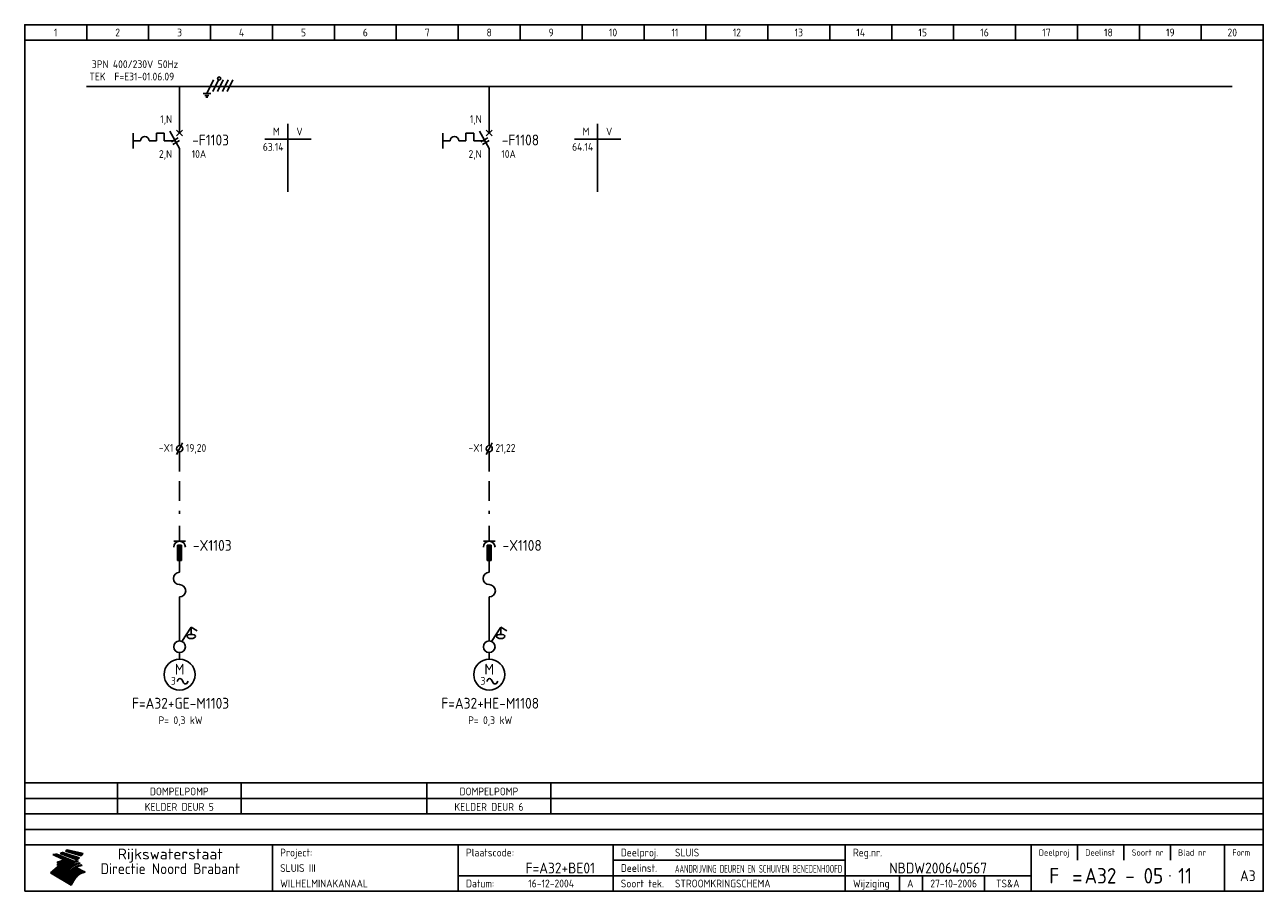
# Model space of a CAD drawing. Extents: x 10 to 410, y 10 to 290.
import ezdxf
from ezdxf.enums import TextEntityAlignment as Align

# ---------------------------------------------------------------- set-up
doc = ezdxf.new("R2010")
doc.units = 0
doc.header["$MEASUREMENT"] = 0
doc.header["$PDMODE"] = 1
doc.linetypes.add('DASHDOT', pattern=[1, 0.5, -0.25, 0, -0.25])
doc.linetypes.add('HIDDEN', pattern=[9.525, 6.35, -3.175])
for name, color, linetype in [('0-25', 7, 'CONTINUOUS'), ('0-35', 2, 'CONTINUOUS'), ('0-50', 3, 'CONTINUOUS'), ('B-25', 7, 'CONTINUOUS'), ('B-35', 2, 'CONTINUOUS'), ('S-25', 7, 'CONTINUOUS'), ('S-70', 5, 'CONTINUOUS')]:
    doc.layers.add(name, color=color, linetype=linetype)
doc.styles.add('ISO', font='iso.shx')
doc.styles.get("Standard").update_dxf_attribs({"font": 'iso.shx'})

# ---------------------------------------------------------------- blocks, each defined once
blk = doc.blocks.new('KADERA3')
at = {"layer": '0-25'}
for p, q in [((30, 285), (30, 290)), ((50, 285), (50, 290)), ((70, 285), (70, 290)), ((90, 285), (90, 290)), ((110, 285), (110, 290)), ((130, 285), (130, 290)), ((150, 285), (150, 290)), ((170, 285), (170, 290)), ((190, 285), (190, 290)), ((210, 285), (210, 290)), ((230, 285), (230, 290)), ((250, 285), (250, 290)), ((270, 285), (270, 290)), ((290, 285), (290, 290)), ((310, 285), (310, 290)), ((330, 285), (330, 290)), ((350, 285), (350, 290)), ((370, 285), (370, 290)), ((390, 285), (390, 290)), ((10, 285), (410, 285)), ((410, 45), (10, 45)), ((410, 40), (10, 40)), ((410, 35), (10, 35)), ((410, 30), (10, 30)), ((350, 25), (350, 20)), ((365, 25), (365, 20)), ((380, 25), (380, 20)), ((200, 20), (275, 20)), ((150, 15), (335, 15)), ((292.5, 15), (292.5, 10)), ((300, 15), (300, 10)), ((320, 15), (320, 10))]:
    blk.add_line(p, q, dxfattribs=at)
at = {"layer": '0-25', "color": 7}
for p, q in [((19.1, 21.89), (25.12, 19)), ((19.1, 21.89), (25.12, 19)), ((19.17, 21.86), (20.7, 21.86)), ((19.29, 21.8), (20.83, 21.8)), ((19.4, 21.75), (20.96, 21.75)), ((19.52, 21.69), (21.09, 21.69)), ((19.64, 21.63), (21.22, 21.63)), ((19.74, 21.92), (20.56, 21.92)), ((19.75, 21.58), (21.36, 21.58)), ((19.87, 21.52), (21.49, 21.52)), ((19.99, 21.47), (21.62, 21.47)), ((20.11, 21.41), (21.75, 21.41)), ((20.22, 21.35), (21.88, 21.35)), ((20.25, 21.97), (20.43, 21.97)), ((20.34, 21.3), (22.02, 21.3)), ((20.38, 21.99), (26.02, 19.59)), ((20.38, 21.99), (26.02, 19.59)), ((20.46, 21.24), (22.15, 21.24)), ((20.57, 21.18), (22.28, 21.18)), ((20.69, 21.13), (22.41, 21.13)), ((20.81, 21.07), (22.55, 21.07)), ((20.92, 21.02), (22.68, 21.02)), ((21.04, 20.96), (22.81, 20.96)), ((21.16, 20.9), (22.94, 20.9)), ((21.27, 20.85), (23.07, 20.85)), ((21.39, 20.79), (23.21, 20.79)), ((21.47, 22.25), (26.83, 20.19)), ((21.47, 22.25), (26.83, 20.19)), ((21.49, 22.25), (23.07, 22.25)), ((21.51, 20.73), (23.34, 20.73)), ((21.6, 22.2), (23.25, 22.2)), ((21.63, 20.68), (23.47, 20.68)), ((21.65, 22.31), (22.89, 22.31)), ((21.74, 20.62), (23.6, 20.62)), ((21.75, 22.14), (23.42, 22.14)), ((21.8, 22.37), (22.71, 22.37)), ((21.86, 20.57), (23.73, 20.57)), ((21.9, 22.08), (23.6, 22.08)), ((21.94, 22.42), (22.53, 22.42)), ((21.98, 20.51), (23.87, 20.51)), ((22.04, 22.03), (23.78, 22.03)), ((22.06, 22.48), (22.36, 22.48)), ((22.09, 20.45), (24, 20.45)), ((22.18, 22.53), (27.65, 20.8)), ((22.18, 22.53), (27.65, 20.8)), ((22.19, 21.97), (23.96, 21.97)), ((22.21, 20.4), (24.13, 20.4)), ((22.33, 20.34), (24.26, 20.34)), ((22.34, 21.92), (24.13, 21.92)), ((22.37, 20), (23.08, 20)), ((22.44, 20.28), (24.4, 20.28)), ((22.48, 21.86), (24.31, 21.86)), ((22.49, 20.06), (23.04, 20.06)), ((22.56, 20.23), (24.53, 20.23)), ((22.61, 20.12), (22.93, 20.12)), ((22.63, 21.8), (24.49, 21.8)), ((22.68, 20.17), (24.66, 20.17)), ((22.71, 20.17), (22.82, 20.17)), ((23.11, 20.02), (22.77, 20.2)), ((23.11, 20.02), (22.77, 20.2)), ((22.78, 21.75), (24.67, 21.75)), ((22.79, 20.12), (24.79, 20.12)), ((22.91, 20.06), (24.92, 20.06)), ((22.92, 21.69), (24.85, 21.69)), ((23.03, 20), (25.06, 20)), ((23.07, 21.63), (25.02, 21.63)), ((23.14, 22.99), (28.22, 21.46)), ((23.14, 22.99), (28.22, 21.46)), ((23.15, 22.98), (25.33, 22.98)), ((23.22, 21.58), (25.2, 21.58)), ((23.23, 23.04), (25.09, 23.04)), ((23.32, 23.1), (24.84, 23.1)), ((23.34, 22.93), (25.57, 22.93)), ((23.36, 21.52), (25.38, 21.52)), ((23.4, 23.15), (24.6, 23.15)), ((23.49, 23.21), (24.36, 23.21)), ((23.51, 21.47), (25.56, 21.47)), ((23.52, 22.87), (25.81, 22.87)), ((23.57, 23.27), (24.12, 23.27)), ((23.64, 23.32), (23.87, 23.32)), ((23.66, 21.41), (25.74, 21.41)), ((23.7, 23.36), (28.82, 22.17)), ((23.7, 23.36), (28.82, 22.17)), ((23.71, 22.82), (26.06, 22.82)), ((23.8, 21.35), (25.91, 21.35)), ((23.9, 22.76), (26.3, 22.76)), ((23.95, 21.3), (26.09, 21.3)), ((24.09, 22.7), (26.54, 22.7)), ((24.09, 21.24), (26.27, 21.24)), ((24.24, 21.18), (26.45, 21.18)), ((24.27, 22.65), (26.78, 22.65)), ((24.39, 21.13), (26.62, 21.13)), ((24.46, 22.59), (27.03, 22.59)), ((24.53, 21.07), (26.8, 21.07)), ((24.65, 22.53), (27.27, 22.53)), ((24.68, 21.02), (26.98, 21.02)), ((24.83, 20.96), (27.16, 20.96)), ((24.84, 22.48), (27.51, 22.48)), ((24.97, 20.9), (27.34, 20.9)), ((25.02, 22.42), (27.75, 22.42)), ((25.12, 20.85), (27.51, 20.85)), ((25.21, 22.37), (28, 22.37)), ((25.27, 20.79), (27.63, 20.79)), ((25.4, 22.31), (28.24, 22.31)), ((25.41, 20.73), (27.57, 20.73)), ((25.56, 20.68), (27.51, 20.68)), ((25.58, 22.25), (28.48, 22.25)), ((25.71, 20.62), (27.44, 20.62)), ((25.77, 22.2), (28.72, 22.2)), ((25.85, 20.57), (27.37, 20.57)), ((25.96, 22.14), (28.79, 22.14)), ((26, 20.51), (27.29, 20.51)), ((26.15, 22.08), (28.75, 22.08)), ((26.15, 20.45), (27.22, 20.45)), ((26.29, 20.4), (27.14, 20.4)), ((26.33, 22.03), (28.71, 22.03)), ((26.44, 20.34), (27.06, 20.34)), ((26.52, 21.97), (28.66, 21.97)), ((26.59, 20.28), (26.97, 20.28)), ((26.71, 21.92), (28.62, 21.92)), ((26.73, 20.23), (26.89, 20.23)), ((26.9, 21.86), (28.57, 21.86)), ((27.08, 21.8), (28.52, 21.8)), ((27.27, 21.75), (28.48, 21.75)), ((27.46, 21.69), (28.43, 21.69)), ((27.65, 21.63), (28.38, 21.63)), ((27.83, 21.58), (28.33, 21.58)), ((28.02, 21.52), (28.28, 21.52)), ((28.21, 21.47), (28.22, 21.47)), ((20.58, 17.88), (18.3, 16)), ((20.58, 17.88), (18.3, 16)), ((24.94, 11.97), (18.3, 16)), ((24.94, 11.97), (18.3, 16)), ((18.31, 16.01), (20.96, 16.01)), ((18.38, 16.07), (21.46, 16.07)), ((18.45, 16.12), (21.88, 16.12)), ((18.52, 16.18), (22.15, 16.18)), ((18.59, 16.23), (22.38, 16.23)), ((18.65, 16.29), (22.58, 16.29)), ((18.72, 16.35), (22.75, 16.35)), ((18.79, 16.4), (22.91, 16.4)), ((18.86, 16.46), (20.6, 16.46)), ((18.93, 16.52), (20.6, 16.52)), ((18.99, 16.57), (20.6, 16.57)), ((19.06, 16.63), (20.6, 16.63)), ((19.13, 16.68), (20.6, 16.68)), ((19.2, 16.74), (20.6, 16.74)), ((19.27, 16.8), (20.6, 16.8)), ((19.33, 16.85), (21.07, 16.85)), ((19.4, 16.91), (21.55, 16.91)), ((19.47, 16.97), (21.88, 16.97)), ((19.54, 17.02), (22.13, 17.02)), ((19.61, 17.08), (22.34, 17.08)), ((19.67, 17.13), (20.6, 17.13)), ((19.74, 17.19), (20.6, 17.19)), ((19.81, 17.25), (20.6, 17.25)), ((19.88, 17.3), (20.6, 17.3)), ((19.95, 17.36), (20.6, 17.36)), ((20.01, 17.42), (20.6, 17.42)), ((20.08, 17.47), (20.93, 17.47)), ((20.15, 17.53), (21.26, 17.53)), ((20.22, 17.58), (21.51, 17.58)), ((20.29, 17.64), (21.72, 17.64)), ((20.35, 17.7), (21.9, 17.7)), ((20.42, 17.75), (22.07, 17.75)), ((20.49, 17.81), (22.22, 17.81)), ((20.56, 17.87), (22.36, 17.87)), ((20.6, 19.11), (20.58, 19.51)), ((20.6, 19.11), (20.58, 19.51)), ((20.58, 19.5), (22.09, 19.5)), ((20.58, 19.44), (21.95, 19.44)), ((20.59, 19.38), (21.79, 19.38)), ((20.59, 19.33), (21.62, 19.33)), ((20.59, 19.27), (21.42, 19.27)), ((20.6, 19.22), (21.2, 19.22)), ((20.6, 19.16), (20.93, 19.16)), ((20.6, 19.11), (20.69, 19.12)), ((20.6, 19.11), (20.69, 19.12)), ((20.6, 18.79), (20.77, 18.81)), ((20.6, 18.79), (20.77, 18.81)), ((20.6, 18.29), (20.6, 18.79)), ((20.6, 18.29), (20.6, 18.79)), ((20.6, 18.77), (22.46, 18.77)), ((20.6, 18.71), (22.33, 18.71)), ((20.6, 18.65), (22.19, 18.65)), ((20.6, 18.6), (22.04, 18.6)), ((20.6, 18.54), (21.87, 18.54)), ((20.6, 18.48), (21.68, 18.48)), ((20.6, 18.43), (21.46, 18.43)), ((20.6, 18.37), (21.21, 18.37)), ((20.6, 18.29), (20.88, 18.32)), ((20.6, 18.29), (20.88, 18.32)), ((20.6, 18.32), (20.87, 18.32)), ((20.6, 17.88), (20.86, 17.91)), ((20.6, 17.88), (20.86, 17.91)), ((20.6, 17.43), (20.97, 17.48)), ((20.6, 17.43), (20.97, 17.48)), ((20.6, 17.43), (20.6, 17.09)), ((20.6, 17.43), (20.6, 17.09)), ((20.6, 17.09), (21.26, 17.16)), ((20.6, 17.09), (21.26, 17.16)), ((20.6, 16.8), (21.37, 16.89)), ((20.6, 16.8), (21.37, 16.89)), ((20.6, 16.8), (20.6, 16.45)), ((20.6, 16.8), (20.6, 16.45)), ((20.6, 16.45), (21.56, 16.56)), ((20.6, 16.45), (21.56, 16.56)), ((20.6, 15.97), (21.67, 16.09)), ((20.6, 15.97), (21.67, 16.09)), ((20.7, 16.46), (23.06, 16.46)), ((20.9, 19.55), (22.23, 19.55)), ((20.9, 18.82), (22.59, 18.82)), ((20.98, 17.92), (22.5, 17.92)), ((21.02, 17.13), (22.53, 17.13)), ((21.19, 19.61), (22.35, 19.61)), ((21.2, 16.52), (23.2, 16.52)), ((21.32, 18.88), (22.71, 18.88)), ((21.32, 17.98), (22.62, 17.98)), ((21.42, 19.67), (22.47, 19.67)), ((21.47, 17.19), (22.7, 17.19)), ((21.59, 18.03), (22.74, 18.03)), ((21.61, 18.93), (22.82, 18.93)), ((21.62, 19.72), (22.59, 19.72)), ((21.72, 16.57), (23.32, 16.57)), ((21.77, 17.25), (22.85, 17.25)), ((21.8, 19.78), (22.69, 19.78)), ((21.8, 18.09), (22.85, 18.09)), ((21.84, 18.99), (22.92, 18.99)), ((21.96, 19.83), (22.79, 19.83)), ((21.99, 18.15), (22.95, 18.15)), ((22.01, 17.3), (22.99, 17.3)), ((22.03, 19.05), (23.03, 19.05)), ((22.1, 16.63), (23.44, 16.63)), ((22.11, 19.89), (22.89, 19.89)), ((22.16, 18.2), (23.05, 18.2)), ((22.21, 19.1), (23.12, 19.1)), ((22.21, 17.36), (23.12, 17.36)), ((22.24, 19.95), (22.99, 19.95)), ((22.31, 18.26), (23.15, 18.26)), ((22.36, 19.16), (23.22, 19.16)), ((22.38, 16.68), (23.56, 16.68)), ((22.39, 17.42), (23.24, 17.42)), ((22.45, 18.32), (23.24, 18.32)), ((22.51, 19.22), (23.3, 19.22)), ((22.56, 17.47), (23.36, 17.47)), ((22.59, 18.37), (23.33, 18.37)), ((22.6, 16.74), (23.66, 16.74)), ((22.64, 19.27), (23.39, 19.27)), ((22.71, 18.43), (23.42, 18.43)), ((22.71, 17.53), (23.47, 17.53)), ((22.77, 19.33), (23.47, 19.33)), ((22.79, 16.8), (23.77, 16.8)), ((22.83, 18.48), (23.5, 18.48)), ((22.84, 17.58), (23.57, 17.58)), ((22.89, 19.38), (23.55, 19.38)), ((22.94, 18.54), (23.58, 18.54)), ((22.96, 16.85), (23.86, 16.85)), ((22.97, 17.64), (23.67, 17.64)), ((23, 19.44), (23.63, 19.44)), ((23.04, 18.6), (23.66, 18.6)), ((23.1, 19.5), (23.72, 19.5)), ((23.1, 17.7), (23.77, 17.7)), ((23.12, 16.91), (23.96, 16.91)), ((23.14, 18.65), (23.74, 18.65)), ((23.15, 19.95), (25.19, 19.95)), ((23.21, 19.55), (23.8, 19.55)), ((23.21, 17.75), (23.86, 17.75)), ((23.21, 16.01), (28.9, 16.01)), ((23.24, 18.71), (23.82, 18.71)), ((23.26, 19.89), (25.32, 19.89)), ((23.26, 16.97), (24.05, 16.97)), ((23.3, 19.61), (23.88, 19.61)), ((23.32, 17.81), (23.95, 17.81)), ((23.33, 18.77), (23.91, 18.77)), ((23.37, 16.07), (29.08, 16.07)), ((23.38, 19.83), (25.45, 19.83)), ((23.39, 19.67), (23.81, 19.67)), ((23.39, 17.02), (24.14, 17.02)), ((23.42, 18.82), (23.99, 18.82)), ((23.42, 17.87), (24.03, 17.87)), ((23.45, 19.7), (23.58, 19.79)), ((23.45, 19.7), (23.58, 19.79)), ((23.48, 19.72), (23.7, 19.72)), ((23.5, 19.78), (25.58, 19.78)), ((23.51, 18.88), (24.07, 18.88)), ((23.51, 16.12), (29.27, 16.12)), ((23.52, 17.92), (24.11, 17.92)), ((23.52, 17.08), (24.22, 17.08)), ((23.54, 18.9), (24.3, 19.42)), ((23.54, 18.9), (24.3, 19.42)), ((23.56, 19.78), (23.59, 19.78)), ((23.56, 19.39), (23.9, 19.62)), ((23.56, 19.39), (23.9, 19.62)), ((23.58, 19.79), (23.9, 19.62)), ((23.58, 19.79), (23.9, 19.62)), ((23.59, 18.93), (24.15, 18.93)), ((23.61, 19.72), (25.72, 19.72)), ((23.62, 17.98), (24.2, 17.98)), ((23.63, 17.13), (24.3, 17.13)), ((23.65, 18.59), (24.62, 19.25)), ((23.65, 18.59), (24.62, 19.25)), ((29.41, 16.17), (23.65, 16.17)), ((23.67, 18.99), (24.23, 18.99)), ((23.71, 18.03), (24.28, 18.03)), ((23.73, 19.67), (25.85, 19.67)), ((23.75, 19.05), (24.32, 19.05)), ((23.75, 17.19), (24.38, 17.19)), ((23.77, 16.23), (29.47, 16.23)), ((23.79, 18.09), (24.36, 18.09)), ((23.83, 19.1), (24.4, 19.1)), ((23.85, 19.61), (25.98, 19.61)), ((23.85, 17.25), (24.46, 17.25)), ((23.88, 18.15), (24.44, 18.15)), ((23.89, 16.29), (29.36, 16.29)), ((23.92, 19.16), (24.48, 19.16)), ((23.94, 18.19), (25.23, 19.07)), ((23.94, 18.19), (25.23, 19.07)), ((23.95, 17.3), (24.55, 17.3)), ((23.96, 19.55), (25.96, 19.55)), ((23.96, 18.2), (24.53, 18.2)), ((24, 19.22), (24.56, 19.22)), ((24, 16.35), (29.24, 16.35)), ((24.04, 18.26), (24.61, 18.26)), ((24.05, 17.36), (24.63, 17.36)), ((24.06, 17.88), (25.34, 18.76)), ((24.06, 17.88), (25.34, 18.76)), ((24.08, 19.5), (25.88, 19.5)), ((24.08, 19.27), (24.58, 19.27)), ((24.11, 16.4), (29.13, 16.4)), ((24.13, 18.32), (24.69, 18.32)), ((24.14, 17.42), (24.71, 17.42)), ((24.16, 19.33), (24.47, 19.33)), ((24.2, 19.44), (25.79, 19.44)), ((24.21, 18.37), (24.77, 18.37)), ((24.21, 16.46), (29.02, 16.46)), ((24.23, 17.47), (24.79, 17.47)), ((24.24, 17.48), (25.52, 18.36)), ((24.24, 17.48), (25.52, 18.36)), ((24.25, 19.38), (24.36, 19.38)), ((24.29, 18.43), (24.85, 18.43)), ((24.3, 19.42), (24.62, 19.25)), ((24.3, 19.42), (24.62, 19.25)), ((24.31, 19.38), (25.71, 19.38)), ((24.31, 17.53), (24.87, 17.53)), ((24.31, 16.52), (28.91, 16.52)), ((24.35, 17.17), (25.64, 18.05)), ((24.35, 17.17), (25.64, 18.05)), ((24.37, 18.48), (24.94, 18.48)), ((24.39, 17.58), (24.96, 17.58)), ((24.4, 16.57), (28.79, 16.57)), ((24.43, 19.33), (25.62, 19.33)), ((24.45, 18.54), (25.02, 18.54)), ((24.47, 17.64), (25.04, 17.64)), ((24.49, 16.63), (28.68, 16.63)), ((24.54, 18.6), (25.1, 18.6)), ((24.55, 19.27), (25.54, 19.27)), ((24.56, 17.7), (25.12, 17.7)), ((24.57, 16.68), (28.57, 16.68)), ((24.62, 18.65), (25.18, 18.65)), ((24.63, 16.72), (25.91, 17.6)), ((24.63, 16.72), (25.91, 17.6)), ((24.64, 17.75), (25.2, 17.75)), ((24.66, 16.74), (28.45, 16.74)), ((24.67, 19.22), (25.45, 19.22)), ((24.7, 18.71), (25.27, 18.71)), ((24.72, 17.81), (25.29, 17.81)), ((24.74, 16.8), (28.34, 16.8)), ((24.78, 19.16), (25.37, 19.16)), ((24.78, 18.77), (25.34, 18.77)), ((24.8, 17.87), (25.37, 17.87)), ((24.82, 16.85), (28.23, 16.85)), ((24.87, 18.82), (25.4, 18.82)), ((24.89, 17.92), (25.45, 17.92)), ((24.9, 19.1), (25.28, 19.1)), ((24.9, 16.91), (28.11, 16.91)), ((24.95, 18.88), (25.45, 18.88)), ((24.97, 17.98), (25.53, 17.98)), ((24.99, 16.97), (28, 16.97)), ((25.02, 19.05), (25.2, 19.05)), ((25.03, 18.93), (25.51, 18.93)), ((25.05, 18.03), (25.61, 18.03)), ((25.07, 17.02), (27.89, 17.02)), ((25.11, 18.99), (25.57, 18.99)), ((26.02, 19.59), (25.12, 19)), ((26.02, 19.59), (25.12, 19)), ((25.13, 18.09), (25.68, 18.09)), ((25.15, 17.08), (27.77, 17.08)), ((25.19, 19.05), (25.63, 19.05)), ((25.21, 18.15), (25.75, 18.15)), ((25.23, 17.13), (27.66, 17.13)), ((25.26, 19.1), (25.7, 19.1)), ((25.3, 18.2), (25.82, 18.2)), ((25.31, 17.19), (27.55, 17.19)), ((25.33, 19.16), (25.77, 19.16)), ((25.38, 18.26), (25.89, 18.26)), ((25.39, 19.22), (25.85, 19.22)), ((25.4, 17.25), (27.43, 17.25)), ((25.46, 18.32), (25.97, 18.32)), ((25.47, 19.27), (25.93, 19.27)), ((25.48, 17.3), (27.32, 17.3)), ((25.54, 19.33), (26.03, 19.33)), ((25.54, 18.37), (26.06, 18.37)), ((25.56, 17.36), (27.21, 17.36)), ((25.62, 18.43), (26.14, 18.43)), ((25.63, 19.38), (26.13, 19.38)), ((25.64, 17.42), (27.1, 17.42)), ((25.7, 18.48), (26.24, 18.48)), ((25.72, 19.44), (26.24, 19.44)), ((25.73, 17.47), (26.98, 17.47)), ((25.79, 18.54), (26.34, 18.54)), ((25.81, 17.53), (26.87, 17.53)), ((25.82, 19.5), (26.36, 19.5)), ((25.89, 18.6), (26.46, 18.6)), ((25.89, 17.58), (26.76, 17.58)), ((25.93, 19.55), (26.53, 19.55)), ((25.96, 17.64), (26.64, 17.64)), ((25.99, 18.65), (26.58, 18.65)), ((26.04, 17.7), (26.59, 17.7)), ((26.06, 19.61), (26.85, 19.61)), ((26.1, 18.71), (26.72, 18.71)), ((26.12, 17.75), (26.67, 17.75)), ((26.2, 17.81), (26.76, 17.81)), ((26.21, 19.67), (27.23, 19.67)), ((26.23, 18.77), (26.89, 18.77)), ((26.29, 17.87), (26.86, 17.87)), ((26.37, 18.82), (27.09, 18.82)), ((26.39, 17.92), (26.97, 17.92)), ((26.44, 19.72), (27.18, 19.72)), ((26.49, 17.98), (27.09, 17.98)), ((26.53, 18.88), (27.34, 18.88)), ((26.56, 17.68), (29.54, 16.2)), ((26.56, 17.68), (29.54, 16.2)), ((26.6, 18.03), (27.22, 18.03)), ((26.72, 18.09), (27.38, 18.09)), ((26.73, 18.93), (27.66, 18.93)), ((26.85, 18.15), (27.56, 18.15)), ((26.99, 18.99), (27.9, 18.99)), ((27, 18.2), (27.8, 18.2)), ((27.13, 19.78), (27.25, 19.64)), ((27.13, 19.78), (27.25, 19.64)), ((27.18, 18.26), (28.13, 18.26)), ((27.26, 19.05), (27.84, 19.05)), ((27.39, 18.32), (28.47, 18.32)), ((27.7, 18.37), (28.49, 18.37)), ((27.78, 19.1), (27.93, 18.96)), ((27.78, 19.1), (27.93, 18.96)), ((28, 18.43), (28.44, 18.43)), ((28.29, 15.83), (29.54, 16.2)), ((28.29, 15.83), (29.54, 16.2)), ((28.39, 18.48), (28.54, 18.32)), ((28.39, 18.48), (28.54, 18.32)), ((29.54, 16.2), (29.45, 16.17)), ((29.54, 16.2), (29.45, 16.17)), ((29.46, 16.18), (29.47, 16.18)), ((18.38, 15.95), (20.6, 15.95)), ((18.47, 15.9), (20.6, 15.9)), ((18.57, 15.84), (20.6, 15.84)), ((18.66, 15.78), (20.6, 15.78)), ((18.75, 15.73), (20.6, 15.73)), ((18.85, 15.67), (20.6, 15.67)), ((18.94, 15.62), (20.6, 15.62)), ((19.03, 15.56), (27.83, 15.56)), ((19.12, 15.5), (27.75, 15.5)), ((19.22, 15.45), (27.66, 15.45)), ((19.31, 15.39), (27.58, 15.39)), ((19.4, 15.33), (27.5, 15.33)), ((19.49, 15.28), (27.43, 15.28)), ((19.59, 15.22), (27.36, 15.22)), ((19.68, 15.17), (27.29, 15.17)), ((19.77, 15.11), (27.22, 15.11)), ((19.86, 15.05), (27.15, 15.05)), ((19.96, 15), (27.09, 15)), ((20.05, 14.94), (27.02, 14.94)), ((20.14, 14.88), (26.96, 14.88)), ((20.24, 14.83), (26.9, 14.83)), ((20.33, 14.77), (26.84, 14.77)), ((20.42, 14.72), (26.79, 14.72)), ((20.51, 14.66), (26.73, 14.66)), ((20.6, 15.97), (20.6, 15.58)), ((20.6, 15.97), (20.6, 15.58)), ((20.6, 15.58), (21.95, 15.73)), ((20.6, 15.58), (21.95, 15.73)), ((20.61, 14.6), (26.68, 14.6)), ((20.7, 14.55), (26.62, 14.55)), ((20.79, 14.49), (26.57, 14.49)), ((20.88, 14.43), (26.52, 14.43)), ((20.94, 15.62), (27.92, 15.62)), ((20.98, 14.38), (26.47, 14.38)), ((21.07, 14.32), (26.42, 14.32)), ((21.16, 14.27), (26.38, 14.27)), ((21.25, 14.21), (26.33, 14.21)), ((21.35, 14.15), (26.29, 14.15)), ((21.44, 14.1), (26.24, 14.1)), ((21.45, 15.67), (28.01, 15.67)), ((21.53, 14.04), (26.2, 14.04)), ((21.63, 13.98), (26.16, 13.98)), ((21.72, 13.93), (26.12, 13.93)), ((21.81, 13.87), (26.08, 13.87)), ((21.9, 13.82), (26.04, 13.82)), ((21.96, 15.73), (28.11, 15.73)), ((22, 13.76), (26, 13.76)), ((22.09, 13.7), (25.96, 13.7)), ((22.18, 13.65), (25.93, 13.65)), ((22.27, 13.59), (25.89, 13.59)), ((22.34, 15.78), (28.21, 15.78)), ((22.37, 13.53), (25.86, 13.53)), ((22.46, 13.48), (25.82, 13.48)), ((22.55, 13.42), (25.79, 13.42)), ((22.62, 15.84), (28.33, 15.84)), ((22.65, 13.37), (25.76, 13.37)), ((22.74, 13.31), (25.73, 13.31)), ((22.83, 13.25), (25.69, 13.25)), ((22.84, 15.9), (28.52, 15.9)), ((22.92, 13.2), (25.66, 13.2)), ((23.02, 13.14), (25.63, 13.14)), ((23.04, 15.95), (28.71, 15.95)), ((23.11, 13.08), (25.59, 13.08)), ((23.2, 13.03), (25.56, 13.03)), ((23.29, 12.97), (25.53, 12.97)), ((23.39, 12.92), (25.5, 12.92)), ((23.48, 12.86), (25.46, 12.86)), ((23.57, 12.8), (25.43, 12.8)), ((23.66, 12.75), (25.4, 12.75)), ((23.76, 12.69), (25.36, 12.69)), ((23.85, 12.63), (25.33, 12.63)), ((23.94, 12.58), (25.3, 12.58)), ((24.04, 12.52), (25.26, 12.52)), ((24.13, 12.47), (25.23, 12.47)), ((24.22, 12.41), (25.2, 12.41)), ((24.31, 12.35), (25.17, 12.35)), ((24.41, 12.3), (25.13, 12.3)), ((24.5, 12.24), (25.1, 12.24)), ((24.59, 12.18), (25.07, 12.18)), ((24.68, 12.13), (25.03, 12.13)), ((24.78, 12.07), (25, 12.07)), ((24.87, 12.02), (24.97, 12.02)), ((24.94, 11.97), (25.81, 13.45)), ((24.94, 11.97), (25.81, 13.45))]:
    blk.add_line(p, q, dxfattribs=at)
for centre, radius, start, end in [((19.15, 29.7), 7.8, 269.6055, 279.0886), ((19.15, 29.7), 7.8, 269.6055, 279.0886), ((19.93, 25.38), 5.91, 276.3402, 298.7463), ((19.93, 25.38), 5.91, 276.3402, 298.7463), ((19.84, 25.09), 6.03, 278.129, 302.868), ((19.84, 25.09), 6.03, 278.129, 302.868), ((19.84, 27.26), 5.27, 288.0217, 296.3084), ((19.84, 27.26), 5.27, 288.0217, 296.3084), ((20.49, 27.56), 5.28, 300.0654, 307.393), ((20.49, 27.56), 5.28, 300.0654, 307.393), ((24.11, 24.7), 5.26, 301.1147, 312.2814), ((24.11, 24.7), 5.26, 301.1147, 312.2814), ((21.95, 27.32), 8.59, 316.9248, 323.1399), ((21.95, 27.32), 8.59, 316.9248, 323.1399), ((20.21, 23.78), 5.91, 273.6149, 304.3803), ((20.21, 23.78), 5.91, 273.6149, 304.3803), ((20.35, 24.56), 5.76, 274.164, 302.5474), ((20.35, 24.56), 5.76, 274.164, 302.5474), ((20.05, 24.28), 6.02, 277.9472, 305.7139), ((20.05, 24.28), 6.02, 277.9472, 305.7139), ((20.04, 23.49), 6.09, 278.8115, 306.4242), ((20.04, 23.49), 6.09, 278.8115, 306.4242), ((20.53, 23.07), 5.96, 277.0519, 304.973), ((20.53, 23.07), 5.96, 277.0519, 304.973), ((20.72, 22.76), 5.91, 276.3402, 304.3803), ((20.72, 22.76), 5.91, 276.3402, 304.3803), ((21.06, 22.34), 5.81, 274.9043, 303.1745), ((21.06, 22.34), 5.81, 274.9043, 303.1745), ((20.82, 22.06), 6.04, 278.1111, 305.8489), ((20.82, 22.06), 6.04, 278.1111, 305.8489), ((21.3, 21.6), 5.91, 276.3402, 304.3803), ((21.3, 21.6), 5.91, 276.3402, 304.3803), ((27.05, 17.17), 2.63, 107.4286, 133.7799), ((27.05, 17.17), 2.63, 107.4286, 133.7799), ((27.45, 16.91), 2.81, 110.4143, 138.7411), ((27.45, 16.91), 2.81, 110.4143, 138.7411), ((27.57, 15.64), 3.4, 98.1566, 126.9045), ((27.57, 15.64), 3.4, 98.1566, 126.9045), ((27.91, 15.54), 3.39, 100.5835, 132.088), ((27.91, 15.54), 3.39, 100.5835, 132.088), ((28.21, 14.74), 3.67, 95.7581, 128.7216), ((28.21, 14.74), 3.67, 95.7581, 128.7216), ((27.01, 16.84), 2.93, 87.7348, 104.8316), ((27.01, 16.84), 2.93, 87.7348, 104.8316), ((27.37, 15.71), 3.93, 91.7838, 103.2817), ((27.37, 15.71), 3.93, 91.7838, 103.2817), ((28.4, 15.05), 3.21, 96.3886, 125.0052), ((28.4, 15.05), 3.21, 96.3886, 125.0052), ((27.82, 16.31), 2.8, 90.634, 105.1984), ((27.82, 16.31), 2.8, 90.634, 105.1984), ((28.19, 15.04), 3.93, 93.8342, 103.2817), ((28.19, 15.04), 3.93, 93.8342, 103.2817), ((28.58, 15.69), 2.8, 93.8141, 105.1984), ((28.58, 15.69), 2.8, 93.8141, 105.1984), ((28.95, 14.41), 3.93, 96.0135, 103.2817), ((28.95, 14.41), 3.93, 96.0135, 103.2817), ((31.24, 10.26), 6.3, 117.9568, 149.6251), ((31.24, 10.26), 6.3, 117.9568, 149.6251)]:
    blk.add_arc(centre, radius, start, end, dxfattribs=at)
at = {"layer": '0-35'}
for p, q in [((90, 25), (90, 10)), ((150, 25), (150, 10)), ((200, 25), (200, 10)), ((275, 25), (275, 10)), ((335, 25), (335, 10)), ((397.5, 25), (397.5, 10))]:
    blk.add_line(p, q, dxfattribs=at)
at = {"layer": '0-50'}
for p, q in [((10, 25), (410, 25)), ((348.75, 15), (351.25, 15)), ((348.75, 13.5), (351.25, 13.5))]:
    blk.add_line(p, q, dxfattribs=at)
blk.add_lwpolyline([(10, 10), (410, 10), (410, 290), (10, 290)], close=True, dxfattribs=at)
at = {"layer": '0-50', "const_width": 0.25}
blk.add_lwpolyline([(379.75, 15, 1), (380, 15, 1)], format="xyb", close=True, dxfattribs=at)
at = {"layer": '0-25', "style": 'ISO'}
for s, height, p in [('Project:', 2.5, (92.5, 22.5)), ('Plaatscode:', 2.5, (152.5, 22.5)), ('Deelproj.', 2.5, (202.5, 22.5)), ('Reg.nr.', 2.5, (277.5, 22.5)), ('Deelproj', 2, (337.5, 22.5)), ('Deelinst', 2, (352.5, 22.5)), ('Soort nr', 2, (367.5, 22.5)), ('Blad nr', 2, (382.5, 22.5)), ('Form', 2, (400, 22.5)), ('Deelinst.', 2.5, (202.5, 17.5)), ('Datum:', 2.5, (152.5, 12.5)), ('Soort tek.', 2.5, (202.5, 12.5)), ('Wijziging', 2.5, (277.5, 12.5))]:
    blk.add_text(s, height=height, dxfattribs=at).set_placement(p, align=Align.MIDDLE_LEFT)
for tag, p in [('STR1', (20, 287.5)), ('STR2', (40, 287.5)), ('STR3', (60, 287.5)), ('STR4', (80, 287.5)), ('STR5', (100, 287.5)), ('STR6', (120, 287.5)), ('STR7', (140, 287.5)), ('STR8', (160, 287.5)), ('STR9', (180, 287.5)), ('STR10', (200, 287.5)), ('STR11', (220, 287.5)), ('STR12', (240, 287.5)), ('STR13', (260, 287.5)), ('STR14', (280, 287.5)), ('STR15', (300, 287.5)), ('STR16', (320, 287.5)), ('STR17', (340, 287.5)), ('STR18', (360, 287.5)), ('STR19', (380, 287.5)), ('STR20', (400, 287.5)), ('W', (180, 12.5)), ('Z', (310, 12.5)), ('Y', (327.5, 12.5))]:
    blk.add_attdef(tag, text='', height=2.5, dxfattribs=at).set_placement(p, align=Align.MIDDLE)
for tag, p in [('N', (220, 22.5)), ('B', (92.5, 17.5)), ('P', (220, 17.5)), ('C', (92.5, 12.5)), ('U', (220, 12.5)), ('REV', (295, 12.5))]:
    blk.add_attdef(tag, text='', height=2.5, dxfattribs=at).set_placement(p, align=Align.MIDDLE_LEFT)
at = {"layer": '0-35', "style": 'ISO', "width": 1.182609}
blk.add_text('Rijkswaterstaat', height=3.5, dxfattribs=at).set_placement((40, 20.28), (74, 20.28), align=Align.FIT)
at = {"layer": '0-35', "color": 2, "style": 'ISO', "width": 1.016949}
blk.add_text('Directie Noord Brabant', height=3.5, dxfattribs=at).set_placement((34.5, 15.53), (79.5, 15.53), align=Align.FIT)
at = {"layer": '0-35', "style": 'ISO'}
for tag, p in [('X', (178.5, 17.5)), ('FORM', (402.5, 15))]:
    blk.add_attdef(tag, text='', height=3.5, dxfattribs=at).set_placement(p, align=Align.MIDDLE_LEFT)
blk.add_attdef('RNR', text='', height=3.5, dxfattribs=at).set_placement((305, 17.5), align=Align.MIDDLE)
at = {"layer": '0-50', "style": 'ISO'}
for tag, p in [('M', (342.5, 15)), ('O', (365, 15))]:
    blk.add_attdef(tag, text='', height=5, dxfattribs=at).set_placement(p, align=Align.MIDDLE)
blk.add_attdef('Q', text='', height=5, dxfattribs=at).set_placement((382.5, 15), align=Align.MIDDLE_LEFT)
blk = doc.blocks.new('0028')
at = {"layer": 'B-25'}
for p, q in [((-0.78, -7.17), (-0.45, -6.59)), ((1, -7.14), (0.68, -6.59)), ((1, -7.14), (1.32, -7.69)), ((2.78, -7.11), (2.45, -7.69))]:
    blk.add_line(p, q, dxfattribs=at)
for centre, start, end in [((0.12, -6.91), 29.8344, 150.0578), ((1.88, -7.36), 209.8344, 330.0578)]:
    blk.add_arc(centre, 0.653, start, end, dxfattribs=at)
at = {"layer": 'S-25'}
blk.add_circle((0, -5), 5, dxfattribs=at)
at = {"layer": 'B-25'}
blk.add_text('3', height=2.5, dxfattribs=at).set_placement((-2, -7), align=Align.MIDDLE)
blk.add_attdef('OM1', text='', height=2.5, dxfattribs=at).set_placement((0.32, -14), align=Align.CENTER)
at = {"layer": 'B-35'}
blk.add_text('M', height=3.5, dxfattribs=at).set_placement((0, -5), align=Align.CENTER)
blk = doc.blocks.new('0009')
at = {"layer": 'S-25'}
for p, q in [((-1.09, -2.19), (1.09, 2.19)), ((0.78, -1.56), (2.66, 2.19)), ((2.34, -1.56), (4.22, 2.19)), ((3.91, -1.56), (5.78, 2.19)), ((5.47, -1.56), (7.34, 2.19)), ((0.16, -2.19), (-2.34, -2.19)), ((-1.72, -2.81), (-0.47, -2.81)), ((-0.78, -3.44), (-1.41, -3.44))]:
    blk.add_line(p, q, dxfattribs=at)
blk.add_circle((2.88, 2.63), 0.5, dxfattribs=at)
blk = doc.blocks.new('A$C1CBF7456')
at = {"layer": 'S-25'}
for p, q in [((0, 0), (0, -5)), ((-15, -5), (-15, -10)), ((-12.65, -7.5), (-15, -7.5)), ((-7.5, -7.5), (-9.85, -7.5)), ((-7.5, -5), (-7.5, -7.5)), ((-5, -5), (-7.5, -5)), ((-5, -7.5), (-5, -5)), ((-1.39, -7.5), (-5, -7.5)), ((0, -10), (-3.12, -4.38)), ((0.94, -4.06), (-0.94, -5.94)), ((-0.94, -4.06), (0.94, -5.94)), ((0, -10), (0, -15))]:
    blk.add_line(p, q, dxfattribs=at)
blk.add_arc((-11.25, -7.5), 1.4, 0, 180, dxfattribs=at)
at = {"layer": 'B-25'}
for tag, p in [('KN1', (-2.43, -1.73)), ('KN2', (-2.43, -13.01))]:
    blk.add_attdef(tag, text='', height=2.5, dxfattribs=at).set_placement(p, align=Align.RIGHT)
blk.add_attdef('OM1', (3.91, -13.01), '', height=2.5, dxfattribs=at)
at = {"layer": 'B-35'}
blk.add_attdef('KT', (4.05, -8.99), '', height=3.5, dxfattribs=at)
blk = doc.blocks.new('0060')
at = {"layer": 'S-25'}
for p, q in [((0, 0), (0, -22)), ((-7.5, -5), (0, -5)), ((7.5, -5), (0, -5))]:
    blk.add_line(p, q, dxfattribs=at)
at = {"layer": 'B-25', "style": 'ISO'}
blk.add_text('M', height=2.5, dxfattribs=at).set_placement((-3.75, -2.5), align=Align.MIDDLE_CENTER)
blk.add_text('V', height=2.5, dxfattribs=at).set_placement((3.75, -2.5), align=Align.MIDDLE)
at = {"layer": 'B-25'}
for tag, p in [('M1', (-1.43, -8.73)), ('M2', (-1.43, -12.73)), ('M3', (-1.43, -16.73)), ('M4', (-1.43, -20.73))]:
    blk.add_attdef(tag, text='', height=2.5, dxfattribs=at).set_placement(p, align=Align.RIGHT)
for tag, p in [('V1', (1.57, -8.73)), ('V2', (1.57, -12.73)), ('V3', (1.57, -16.73)), ('V4', (1.57, -20.73))]:
    blk.add_attdef(tag, p, '', height=2.5, dxfattribs=at)
blk = doc.blocks.new('0033')
at = {"layer": 'S-25'}
for p in [(-0.94, -1.88), (0.94, 1.88)]:
    blk.add_line(p, (0, 0), dxfattribs=at)
blk.add_circle((0, 0), 1, dxfattribs=at)
at = {"layer": 'B-25'}
blk.add_attdef('KT', text='', height=2.5, dxfattribs=at).set_placement((-2, -1), align=Align.RIGHT)
blk.add_attdef('KN1', (2, -1.01), '', height=2.5, dxfattribs=at)
blk = doc.blocks.new('A$C1F731E7F')
at = {"layer": 'S-25'}
for p, q in [((2, 22), (2, 27)), ((0.13, 22), (3.88, 22)), ((2.63, 20.75), (1.38, 20.75)), ((1.38, 20.75), (1.38, 15.75)), ((1.69, 15.75), (1.69, 20.75)), ((2, 15.75), (2, 20.75)), ((2, 20), (2, 16)), ((2.31, 15.75), (2.31, 20.75)), ((2.63, 15.75), (2.63, 20.75)), ((1.38, 15.75), (2.63, 15.75)), ((2, 12), (2, 15.75)), ((2, 4), (2, 0))]:
    blk.add_line(p, q, dxfattribs=at)
for centre, radius, start, end in [((2, 20.13), 1.88, 0, 180), ((2, 10), 2, 90, 270), ((2, 6), 2, 270, 90)]:
    blk.add_arc(centre, radius, start, end, dxfattribs=at)
at = {"layer": 'B-25'}
blk.add_attdef('OM1', (4.32, 1), '', height=2.5, dxfattribs=at)

msp = doc.modelspace()

# ---------------------------------------------------------------- linework, layer by layer
at = {"layer": 'S-25'}
for p, q in [((60, 260), (60, 270)), ((160, 260), (160, 270)), ((59.52, 253.44), (57.35, 252.19)), ((60.02, 252.57), (57.85, 251.32)), ((159.52, 253.44), (157.35, 252.19)), ((160.02, 252.57), (157.85, 251.32)), ((60, 245), (60, 154)), ((160, 245), (160, 154)), ((60, 101), (60, 90.88)), ((160, 101), (160, 90.88)), ((63.75, 95.38), (63.75, 93)), ((163.75, 95.38), (163.75, 93)), ((60, 87.12), (60, 85)), ((160, 87.12), (160, 85)), ((39.91, 45), (39.91, 35)), ((79.91, 45), (79.91, 35)), ((139.91, 45), (139.91, 35)), ((179.91, 45), (179.91, 35))]:
    msp.add_line(p, q, dxfattribs=at)
at = {"layer": 'S-25', "linetype": 'HIDDEN'}
for p, q in [((60, 152), (60, 132)), ((160, 152), (160, 132))]:
    msp.add_line(p, q, dxfattribs=at)
at = {"layer": 'S-25', "color": 0, "linetype": 'Continuous'}
for p, q in [((63.75, 95.38), (60.77, 90.71)), ((63.75, 95.38), (65.65, 94.17)), ((163.75, 95.38), (160.77, 90.71)), ((163.75, 95.38), (165.65, 94.17))]:
    msp.add_line(p, q, dxfattribs=at)
for centre in [(60, 89), (160, 89)]:
    msp.add_circle(centre, 1.88, dxfattribs=at)
at = {"layer": 'S-25'}
for centre in [(63.75, 92.33), (163.75, 92.33)]:
    msp.add_ellipse(centre, major_axis=(1.35, 0), ratio=0.5, dxfattribs=at)
at = {"layer": 'S-25', "linetype": 'Continuous'}
msp.add_point((85, 124.5), dxfattribs=at)
msp.add_point((85, 124.5), dxfattribs=at)
at = {"layer": 'S-25'}
for p in [(40, 55), (180, 50), (180, 50)]:
    msp.add_point(p, dxfattribs=at)
at = {"layer": 'S-70'}
msp.add_line((29.91, 270), (400, 270), dxfattribs=at)

# ---------------------------------------------------------------- block references
at = {"layer": 'S-25'}
ref = msp.add_blockref('KADERA3', (0, 0), dxfattribs=at)
ref.add_attrib('B', 'SLUIS III', dxfattribs={"layer": '0-25', "height": 2.5, "style": 'ISO'}).set_placement((92.5, 17.5), align=Align.MIDDLE_LEFT)
ref.add_attrib('C', 'WILHELMINAKANAAL', dxfattribs={"layer": '0-25', "height": 2.5, "style": 'ISO'}).set_placement((92.5, 12.5), align=Align.MIDDLE_LEFT)
ref.add_attrib('N', 'SLUIS', dxfattribs={"layer": '0-25', "height": 2.5, "style": 'ISO'}).set_placement((220, 22.5), align=Align.MIDDLE_LEFT)
ref.add_attrib('U', 'STROOMKRINGSCHEMA', dxfattribs={"layer": '0-25', "height": 2.5, "style": 'ISO'}).set_placement((220, 12.5), align=Align.MIDDLE_LEFT)
ref.add_attrib('M', 'F', dxfattribs={"layer": '0-50', "height": 5, "style": 'ISO'}).set_placement((342.5, 15), align=Align.MIDDLE)
ref.add_attrib('O', 'A32 - 05', dxfattribs={"layer": '0-50', "height": 5, "style": 'ISO'}).set_placement((365, 15), align=Align.MIDDLE)
ref.add_attrib('Q', '11', dxfattribs={"layer": '0-50', "height": 5, "style": 'ISO'}).set_placement((382.5, 15), align=Align.MIDDLE_LEFT)
ref.add_attrib('X', 'F=A32+BE01', dxfattribs={"layer": '0-35', "height": 3.5, "style": 'ISO'}).set_placement((171.77, 17.5), align=Align.MIDDLE_LEFT)
ref.add_attrib('RNR', 'NBDW200640567', dxfattribs={"layer": '0-35', "height": 3.5, "style": 'ISO'}).set_placement((305, 17.5), align=Align.MIDDLE)
ref.add_attrib('W', '16-12-2004', dxfattribs={"layer": '0-25', "height": 2.5, "style": 'ISO'}).set_placement((180, 12.5), align=Align.MIDDLE)
ref.add_attrib('FORM', 'A3', dxfattribs={"layer": '0-35', "height": 3.5, "style": 'ISO'}).set_placement((402.5, 15), align=Align.MIDDLE_LEFT)
ref.add_attrib('REV', 'A', dxfattribs={"layer": '0-25', "height": 2.5, "style": 'ISO'}).set_placement((295, 12.5), align=Align.MIDDLE_LEFT)
ref.add_attrib('Z', '27-10-2006', dxfattribs={"layer": '0-25', "height": 2.5, "style": 'ISO'}).set_placement((310, 12.5), align=Align.MIDDLE)
ref.add_attrib('Y', 'TS&A', dxfattribs={"layer": '0-25', "height": 2.5, "style": 'ISO'}).set_placement((327.5, 12.5), align=Align.MIDDLE)
ref.add_attrib('STR1', '1', dxfattribs={"layer": '0-25', "height": 2.5, "style": 'ISO'}).set_placement((20, 287.5), align=Align.MIDDLE)
ref.add_attrib('STR2', '2', dxfattribs={"layer": '0-25', "height": 2.5, "style": 'ISO'}).set_placement((40, 287.5), align=Align.MIDDLE)
ref.add_attrib('STR3', '3', dxfattribs={"layer": '0-25', "height": 2.5, "style": 'ISO'}).set_placement((60, 287.5), align=Align.MIDDLE)
ref.add_attrib('STR4', '4', dxfattribs={"layer": '0-25', "height": 2.5, "style": 'ISO'}).set_placement((80, 287.5), align=Align.MIDDLE)
ref.add_attrib('STR5', '5', dxfattribs={"layer": '0-25', "height": 2.5, "style": 'ISO'}).set_placement((100, 287.5), align=Align.MIDDLE)
ref.add_attrib('STR6', '6', dxfattribs={"layer": '0-25', "height": 2.5, "style": 'ISO'}).set_placement((120, 287.5), align=Align.MIDDLE)
ref.add_attrib('STR7', '7', dxfattribs={"layer": '0-25', "height": 2.5, "style": 'ISO'}).set_placement((140, 287.5), align=Align.MIDDLE)
ref.add_attrib('STR8', '8', dxfattribs={"layer": '0-25', "height": 2.5, "style": 'ISO'}).set_placement((160, 287.5), align=Align.MIDDLE)
ref.add_attrib('STR9', '9', dxfattribs={"layer": '0-25', "height": 2.5, "style": 'ISO'}).set_placement((180, 287.5), align=Align.MIDDLE)
ref.add_attrib('STR10', '10', dxfattribs={"layer": '0-25', "height": 2.5, "style": 'ISO'}).set_placement((200, 287.5), align=Align.MIDDLE)
ref.add_attrib('STR11', '11', dxfattribs={"layer": '0-25', "height": 2.5, "style": 'ISO'}).set_placement((220, 287.5), align=Align.MIDDLE)
ref.add_attrib('STR12', '12', dxfattribs={"layer": '0-25', "height": 2.5, "style": 'ISO'}).set_placement((240, 287.5), align=Align.MIDDLE)
ref.add_attrib('STR13', '13', dxfattribs={"layer": '0-25', "height": 2.5, "style": 'ISO'}).set_placement((260, 287.5), align=Align.MIDDLE)
ref.add_attrib('STR14', '14', dxfattribs={"layer": '0-25', "height": 2.5, "style": 'ISO'}).set_placement((280, 287.5), align=Align.MIDDLE)
ref.add_attrib('STR15', '15', dxfattribs={"layer": '0-25', "height": 2.5, "style": 'ISO'}).set_placement((300, 287.5), align=Align.MIDDLE)
ref.add_attrib('STR16', '16', dxfattribs={"layer": '0-25', "height": 2.5, "style": 'ISO'}).set_placement((320, 287.5), align=Align.MIDDLE)
ref.add_attrib('STR17', '17', dxfattribs={"layer": '0-25', "height": 2.5, "style": 'ISO'}).set_placement((340, 287.5), align=Align.MIDDLE)
ref.add_attrib('STR18', '18', dxfattribs={"layer": '0-25', "height": 2.5, "style": 'ISO'}).set_placement((360, 287.5), align=Align.MIDDLE)
ref.add_attrib('STR19', '19', dxfattribs={"layer": '0-25', "height": 2.5, "style": 'ISO'}).set_placement((380, 287.5), align=Align.MIDDLE)
ref.add_attrib('STR20', '20', dxfattribs={"layer": '0-25', "height": 2.5, "style": 'ISO'}).set_placement((400, 287.5), align=Align.MIDDLE)
for name, p in [('0009', (69.91, 270)), ('A$C1F731E7F', (58, 101.09)), ('A$C1F731E7F', (158, 101.09))]:
    msp.add_blockref(name, p, dxfattribs=at)
for name, p, values in [('A$C1CBF7456', (60, 260), {'KT': '-F1103', 'OM1': '10A', 'KN1': '1,N', 'KN2': '2,N'}), ('A$C1CBF7456', (160, 260), {'KT': '-F1108', 'OM1': '10A', 'KN1': '1,N', 'KN2': '2,N'}), ('0060', (95, 258), {'M1': '63.14'}), ('0060', (195, 258), {'M1': '64.14'})]:
    msp.add_blockref(name, p, dxfattribs=at).add_auto_attribs(values)
at = {"layer": 'S-25', "linetype": 'DASHDOT', "ltscale": 10}
for p, values in [((60, 153), {'KN1': '19,20', 'KT': '-X1'}), ((160, 153), {'KN1': '21,22', 'KT': '-X1'})]:
    msp.add_blockref('0033', p, dxfattribs=at).add_auto_attribs(values)
at = {"layer": 'S-25'}
ref = msp.add_blockref('0028', (60, 85), dxfattribs=at)
ref.add_attrib('OM1', 'F=A32+GE-M1103', dxfattribs={"layer": 'B-35', "height": 3.5}).set_placement((60.32, 69), align=Align.CENTER)
ref = msp.add_blockref('0028', (160, 85), dxfattribs=at)
ref.add_attrib('OM1', 'F=A32+HE-M1108', dxfattribs={"layer": 'B-35', "height": 3.5}).set_placement((160.32, 69), align=Align.CENTER)

# ---------------------------------------------------------------- texts
at = {"layer": 'B-25', "style": 'ISO'}
for s, p in [('3PN 400/230V 50Hz', (45.63, 276)), ('TEK  F=E31-01.06.09', (44.57, 272)), ('P= 0,3 kW', (60.32, 64)), ('P= 0,3 kW', (160.32, 64)), ('DOMPELPOMP', (59.91, 41)), ('DOMPELPOMP', (159.91, 41)), ('KELDER DEUR 5', (59.91, 36)), ('KELDER DEUR 6', (159.91, 36))]:
    msp.add_text(s, height=2.5, dxfattribs=at).set_placement(p, align=Align.CENTER)
at = {"layer": 'B-25', "style": 'ISO', "width": 0.761713}
msp.add_text('AANDRIJVING DEUREN EN SCHUIVEN BENEDENHOOFD', height=2.5, dxfattribs=at).set_placement((220, 16), (274, 16), align=Align.FIT)
at = {"layer": 'B-35', "style": 'ISO'}
for s, p in [('-X1103', (64.32, 120)), ('-X1108', (164.32, 120))]:
    msp.add_text(s, height=3.5, dxfattribs=at).set_placement(p)

doc.saveas('drawing.dxf')
